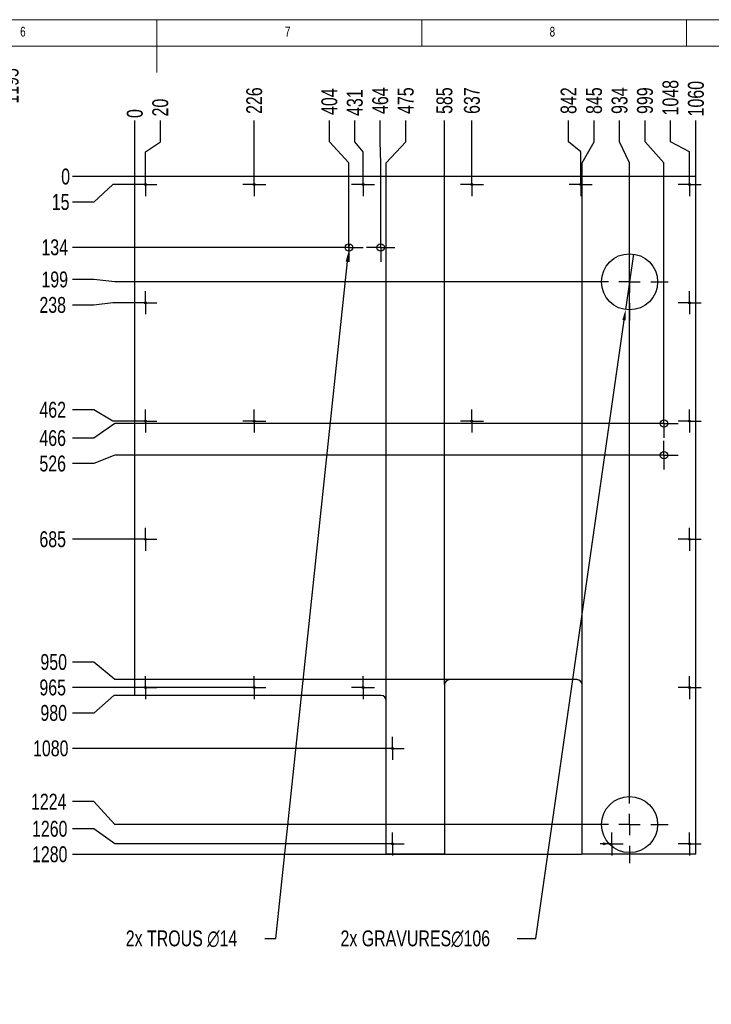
# Model space of a CAD drawing. Header units: millimetres. Extents: x 5 to 589, y 5 to 415.
# Tile 8 of 12: x 271 to 402, y 229 to 415. Entities that reach past the tile are written whole.
import ezdxf

# ---------------------------------------------------------------- set-up
doc = ezdxf.new("R2010")
doc.units = ezdxf.units.MM
doc.header["$PDSIZE"] = -1
doc.linetypes.add('CENTERX2', pattern=[20.32, 12.7, -2.54, 2.54, -2.54])
for name, color, linetype in [('COTES', 1, 'Continuous'), ('GRAVURES', 9, 'Continuous'), ('NOTES', 6, 'Continuous'), ('TRAIT-MIXTES', 3, 'CENTERX2')]:
    doc.layers.add(name, color=color, linetype=linetype)
doc.layers.add('TRAIT-FORT', color=4, linetype='Continuous', lineweight=25)
doc.styles.add('SLDTEXTSTYLE0', font='TXT', dxfattribs={"width": 0.75})
doc.dimstyles.new('SLDDIMSTYLE2', dxfattribs={"dimtxt": 3, "dimasz": 0.333333, "dimexe": 0, "dimexo": 0.0625, "dimgap": 0.75, "dimtad": 0, "dimtih": 1, "dimtoh": 1, "dimdec": 0, "dimlfac": 10, "dimrnd": 1e-09, "dimdsep": 46, "dimtxsty": 'SLDTEXTSTYLE0', "dimblk1": 'ORIGIN', "dimblk2": 'ORIGIN', "dimsah": 1, "dimcen": 0.09, "dimadec": 0, "dimazin": 2, "dimtfac": 1, "dimtdec": 0, "dimtofl": 0, "dimtmove": 0, "dimatfit": 3, "dimldrblk": 'ORIGIN', "dimfxl": 1, "dimfrac": 2, "dimtolj": 1, "dimtzin": 12, "dimarcsym": 0})
doc.dimstyles.new('SLDDIMSTYLE3', dxfattribs={"dimtxt": 3, "dimasz": 2, "dimexe": 0, "dimexo": 0.0625, "dimgap": 0.75, "dimtad": 0, "dimtih": 1, "dimtoh": 1, "dimdec": 0, "dimlfac": 10, "dimrnd": 1e-09, "dimzin": 12, "dimdsep": 46, "dimtxsty": 'SLDTEXTSTYLE0', "dimsah": 1, "dimcen": 0.09, "dimadec": 0, "dimazin": 3, "dimtfac": 1, "dimtdec": 0, "dimtofl": 0, "dimtmove": 0, "dimatfit": 3, "dimfxl": 1, "dimfrac": 2, "dimtolj": 1, "dimtzin": 12, "dimarcsym": 0})
doc.dimstyles.new('SLDDIMSTYLE4', dxfattribs={"dimtxt": 3, "dimasz": 2, "dimexe": 0, "dimexo": 0.0625, "dimgap": 0.75, "dimtad": 0, "dimtih": 1, "dimtoh": 1, "dimdec": 0, "dimlfac": 10, "dimrnd": 1e-09, "dimzin": 12, "dimdsep": 46, "dimtxsty": 'SLDTEXTSTYLE0', "dimblk1": 'NONE', "dimsah": 1, "dimcen": 0, "dimadec": 0, "dimazin": 3, "dimtfac": 1, "dimtdec": 0, "dimtmove": 0, "dimatfit": 3, "dimldrblk": 'NONE', "dimfxl": 1, "dimfrac": 2, "dimtolj": 1, "dimtzin": 12, "dimarcsym": 0})

# ---------------------------------------------------------------- blocks, each defined once
blk = doc.blocks.new('_D_94')
at = {"layer": 'COTES', "color": 0, "lineweight": -2, "transparency": 16777216}
blk.add_line((269.38, 385.43), (269.38, 398.38), dxfattribs=at)
at = {"layer": 'Defpoints', "color": 0, "transparency": 16777216}
for p in [(269.38, 398.38), (149.88, 385.36), (269.38, 385.36)]:
    blk.add_point(p, dxfattribs=at)
at = {"layer": 'COTES', "color": 0, "transparency": 16777216, "insert": (269.38, 402.5), "char_height": 3, "attachment_point": 5, "rotation": 90, "style": 'SLDTEXTSTYLE0'}
blk.add_mtext('\\A1;1195', dxfattribs=at)
blk = doc.blocks.new('_D_97')
at = {"layer": 'COTES', "color": 0, "lineweight": -2, "transparency": 16777216}
blk.add_line((292.77, 385.36), (281.06, 385.36), dxfattribs=at)
at = {"layer": 'Defpoints', "color": 0, "transparency": 16777216}
for p in [(281.06, 385.36), (292.83, 385.36), (292.83, 385.36)]:
    blk.add_point(p, dxfattribs=at)
at = {"layer": 'COTES', "color": 0, "transparency": 16777216, "insert": (279.75, 385.36), "char_height": 3, "attachment_point": 5, "style": 'SLDTEXTSTYLE0'}
blk.add_mtext('\\A1;0', dxfattribs=at)
blk = doc.blocks.new('_Origin')
at = {"color": 0, "linetype": 'ByBlock', "lineweight": -2}
blk.add_line((0, 0), (-1, 0), dxfattribs=at)
blk.add_circle((0, 0), 0.5, dxfattribs=at)
blk = doc.blocks.new('_D_98')
at = {"layer": 'COTES', "color": 0, "lineweight": -2, "transparency": 16777216}
for p, q in [((288.66, 383.86), (285.06, 380.55)), ((292.6, 383.86), (288.66, 383.86)), ((285.06, 380.55), (281.06, 380.55))]:
    blk.add_line(p, q, dxfattribs=at)
at = {"layer": 'Defpoints', "color": 0, "transparency": 16777216}
for p in [(292.83, 385.36), (292.66, 383.86), (281.06, 380.55)]:
    blk.add_point(p, dxfattribs=at)
at = {"layer": 'COTES', "color": 0, "transparency": 16777216, "insert": (278.81, 380.55), "char_height": 3, "attachment_point": 5, "style": 'SLDTEXTSTYLE0'}
blk.add_mtext('\\A1;15', dxfattribs=at)
blk = doc.blocks.new('_D_99')
at = {"layer": 'COTES', "color": 0, "lineweight": -2, "transparency": 16777216}
blk.add_line((330.5, 371.99), (281.06, 371.99), dxfattribs=at)
at = {"layer": 'Defpoints', "color": 0, "transparency": 16777216}
for p in [(292.83, 385.36), (281.06, 371.99), (330.56, 371.99)]:
    blk.add_point(p, dxfattribs=at)
at = {"layer": 'COTES', "color": 0, "transparency": 16777216, "insert": (277.69, 371.99), "char_height": 3, "attachment_point": 5, "style": 'SLDTEXTSTYLE0'}
blk.add_mtext('\\A1;134', dxfattribs=at)
blk = doc.blocks.new('_D_100')
at = {"layer": 'COTES', "color": 0, "lineweight": -2, "transparency": 16777216}
for p, q in [((285.06, 365.92), (281.06, 365.92)), ((289.06, 365.49), (285.06, 365.92)), ((378.9, 365.49), (289.06, 365.49))]:
    blk.add_line(p, q, dxfattribs=at)
at = {"layer": 'Defpoints', "color": 0, "transparency": 16777216}
for p in [(292.83, 385.36), (281.06, 365.92), (378.96, 365.49)]:
    blk.add_point(p, dxfattribs=at)
at = {"layer": 'COTES', "color": 0, "transparency": 16777216, "insert": (277.69, 365.92), "char_height": 3, "attachment_point": 5, "style": 'SLDTEXTSTYLE0'}
blk.add_mtext('\\A1;199', dxfattribs=at)
blk = doc.blocks.new('_D_101')
at = {"layer": 'COTES', "color": 0, "lineweight": -2, "transparency": 16777216}
for p, q in [((285.06, 361.11), (281.06, 361.11)), ((288.66, 361.53), (285.06, 361.11)), ((292.6, 361.53), (288.66, 361.53))]:
    blk.add_line(p, q, dxfattribs=at)
at = {"layer": 'Defpoints', "color": 0, "transparency": 16777216}
for p in [(292.83, 385.36), (281.06, 361.11), (292.66, 361.53)]:
    blk.add_point(p, dxfattribs=at)
at = {"layer": 'COTES', "color": 0, "transparency": 16777216, "insert": (277.31, 361.11), "char_height": 3, "attachment_point": 5, "style": 'SLDTEXTSTYLE0'}
blk.add_mtext('\\A1;238', dxfattribs=at)
blk = doc.blocks.new('_D_102')
at = {"layer": 'COTES', "color": 0, "lineweight": -2, "transparency": 16777216}
for p, q in [((285.06, 341.31), (281.06, 341.31)), ((288.66, 339.2), (285.06, 341.31)), ((292.6, 339.2), (288.66, 339.2))]:
    blk.add_line(p, q, dxfattribs=at)
at = {"layer": 'Defpoints', "color": 0, "transparency": 16777216}
for p in [(292.83, 385.36), (281.06, 341.31), (292.66, 339.2)]:
    blk.add_point(p, dxfattribs=at)
at = {"layer": 'COTES', "color": 0, "transparency": 16777216, "insert": (277.31, 341.31), "char_height": 3, "attachment_point": 5, "style": 'SLDTEXTSTYLE0'}
blk.add_mtext('\\A1;462', dxfattribs=at)
blk = doc.blocks.new('_D_103')
at = {"layer": 'COTES', "color": 0, "lineweight": -2, "transparency": 16777216}
for p, q in [((289.06, 338.74), (285.06, 335.97)), ((390, 338.74), (289.06, 338.74)), ((285.06, 335.97), (281.06, 335.97))]:
    blk.add_line(p, q, dxfattribs=at)
at = {"layer": 'Defpoints', "color": 0, "transparency": 16777216}
for p in [(292.83, 385.36), (390.06, 338.74), (281.06, 335.97)]:
    blk.add_point(p, dxfattribs=at)
at = {"layer": 'COTES', "color": 0, "transparency": 16777216, "insert": (277.31, 335.97), "char_height": 3, "attachment_point": 5, "style": 'SLDTEXTSTYLE0'}
blk.add_mtext('\\A1;466', dxfattribs=at)
blk = doc.blocks.new('_D_104')
at = {"layer": 'COTES', "color": 0, "lineweight": -2, "transparency": 16777216}
for p, q in [((285.06, 331.16), (281.06, 331.16)), ((289.06, 332.74), (285.06, 331.16)), ((390, 332.74), (289.06, 332.74))]:
    blk.add_line(p, q, dxfattribs=at)
at = {"layer": 'Defpoints', "color": 0, "transparency": 16777216}
for p in [(292.83, 385.36), (281.06, 331.16), (390.06, 332.74)]:
    blk.add_point(p, dxfattribs=at)
at = {"layer": 'COTES', "color": 0, "transparency": 16777216, "insert": (277.31, 331.16), "char_height": 3, "attachment_point": 5, "style": 'SLDTEXTSTYLE0'}
blk.add_mtext('\\A1;526', dxfattribs=at)
blk = doc.blocks.new('_D_105')
at = {"layer": 'COTES', "color": 0, "lineweight": -2, "transparency": 16777216}
blk.add_line((292.6, 316.86), (281.06, 316.86), dxfattribs=at)
at = {"layer": 'Defpoints', "color": 0, "transparency": 16777216}
for p in [(292.83, 385.36), (281.06, 316.86), (292.66, 316.86)]:
    blk.add_point(p, dxfattribs=at)
at = {"layer": 'COTES', "color": 0, "transparency": 16777216, "insert": (277.31, 316.86), "char_height": 3, "attachment_point": 5, "style": 'SLDTEXTSTYLE0'}
blk.add_mtext('\\A1;685', dxfattribs=at)
blk = doc.blocks.new('_D_106')
at = {"layer": 'COTES', "color": 0, "lineweight": -2, "transparency": 16777216}
for p, q in [((285.06, 293.67), (281.06, 293.67)), ((289.06, 290.36), (285.06, 293.67)), ((352.25, 290.36), (289.06, 290.36))]:
    blk.add_line(p, q, dxfattribs=at)
at = {"layer": 'Defpoints', "color": 0, "transparency": 16777216}
for p in [(292.83, 385.36), (281.06, 293.67), (352.31, 290.36)]:
    blk.add_point(p, dxfattribs=at)
at = {"layer": 'COTES', "color": 0, "transparency": 16777216, "insert": (277.5, 293.67), "char_height": 3, "attachment_point": 5, "style": 'SLDTEXTSTYLE0'}
blk.add_mtext('\\A1;950', dxfattribs=at)
blk = doc.blocks.new('_D_107')
at = {"layer": 'COTES', "color": 0, "lineweight": -2, "transparency": 16777216}
blk.add_line((313.15, 288.86), (281.06, 288.86), dxfattribs=at)
at = {"layer": 'Defpoints', "color": 0, "transparency": 16777216}
for p in [(292.83, 385.36), (281.06, 288.86), (313.22, 288.86)]:
    blk.add_point(p, dxfattribs=at)
at = {"layer": 'COTES', "color": 0, "transparency": 16777216, "insert": (277.31, 288.86), "char_height": 3, "attachment_point": 5, "style": 'SLDTEXTSTYLE0'}
blk.add_mtext('\\A1;965', dxfattribs=at)
blk = doc.blocks.new('_D_108')
at = {"layer": 'COTES', "color": 0, "lineweight": -2, "transparency": 16777216}
for p, q in [((288.83, 287.36), (285.06, 284.05)), ((292.77, 287.36), (288.83, 287.36)), ((285.06, 284.05), (281.06, 284.05))]:
    blk.add_line(p, q, dxfattribs=at)
at = {"layer": 'Defpoints', "color": 0, "transparency": 16777216}
for p in [(292.83, 385.36), (292.83, 287.36), (281.06, 284.05)]:
    blk.add_point(p, dxfattribs=at)
at = {"layer": 'COTES', "color": 0, "transparency": 16777216, "insert": (277.5, 284.05), "char_height": 3, "attachment_point": 5, "style": 'SLDTEXTSTYLE0'}
blk.add_mtext('\\A1;980', dxfattribs=at)
blk = doc.blocks.new('_D_109')
at = {"layer": 'COTES', "color": 0, "lineweight": -2, "transparency": 16777216}
blk.add_line((339.28, 277.36), (281.06, 277.36), dxfattribs=at)
at = {"layer": 'Defpoints', "color": 0, "transparency": 16777216}
for p in [(292.83, 385.36), (281.06, 277.36), (339.34, 277.36)]:
    blk.add_point(p, dxfattribs=at)
at = {"layer": 'COTES', "color": 0, "transparency": 16777216, "insert": (276.94, 277.36), "char_height": 3, "attachment_point": 5, "style": 'SLDTEXTSTYLE0'}
blk.add_mtext('\\A1;1080', dxfattribs=at)
blk = doc.blocks.new('_D_110')
at = {"layer": 'COTES', "color": 0, "lineweight": -2, "transparency": 16777216}
for p, q in [((285.06, 267.31), (281.06, 267.31)), ((289.06, 262.99), (285.06, 267.31)), ((378.9, 262.99), (289.06, 262.99))]:
    blk.add_line(p, q, dxfattribs=at)
at = {"layer": 'Defpoints', "color": 0, "transparency": 16777216}
for p in [(292.83, 385.36), (281.06, 267.31), (378.96, 262.99)]:
    blk.add_point(p, dxfattribs=at)
at = {"layer": 'COTES', "color": 0, "transparency": 16777216, "insert": (276.56, 267.31), "char_height": 3, "attachment_point": 5, "style": 'SLDTEXTSTYLE0'}
blk.add_mtext('\\A1;1224', dxfattribs=at)
blk = doc.blocks.new('_D_111')
at = {"layer": 'COTES', "color": 0, "lineweight": -2, "transparency": 16777216}
for p, q in [((285.06, 262.17), (281.06, 262.17)), ((289.06, 259.34), (285.06, 262.17)), ((339.28, 259.34), (289.06, 259.34))]:
    blk.add_line(p, q, dxfattribs=at)
at = {"layer": 'Defpoints', "color": 0, "transparency": 16777216}
for p in [(292.83, 385.36), (281.06, 262.17), (339.34, 259.34)]:
    blk.add_point(p, dxfattribs=at)
at = {"layer": 'COTES', "color": 0, "transparency": 16777216, "insert": (276.75, 262.17), "char_height": 3, "attachment_point": 5, "style": 'SLDTEXTSTYLE0'}
blk.add_mtext('\\A1;1260', dxfattribs=at)
blk = doc.blocks.new('_D_112')
at = {"layer": 'COTES', "color": 0, "lineweight": -2, "transparency": 16777216}
blk.add_line((377.25, 257.36), (281.06, 257.36), dxfattribs=at)
at = {"layer": 'Defpoints', "color": 0, "transparency": 16777216}
for p in [(292.83, 385.36), (281.06, 257.36), (377.31, 257.36)]:
    blk.add_point(p, dxfattribs=at)
at = {"layer": 'COTES', "color": 0, "transparency": 16777216, "insert": (276.75, 257.36), "char_height": 3, "attachment_point": 5, "style": 'SLDTEXTSTYLE0'}
blk.add_mtext('\\A1;1280', dxfattribs=at)
blk = doc.blocks.new('_D_113')
at = {"layer": 'COTES', "color": 0, "lineweight": -2, "transparency": 16777216}
blk.add_line((292.83, 385.43), (292.83, 395.96), dxfattribs=at)
at = {"layer": 'Defpoints', "color": 0, "transparency": 16777216}
for p in [(292.83, 395.96), (292.83, 385.36), (292.83, 385.36)]:
    blk.add_point(p, dxfattribs=at)
at = {"layer": 'COTES', "color": 0, "transparency": 16777216, "insert": (292.83, 397.27), "char_height": 3, "attachment_point": 5, "rotation": 90, "style": 'SLDTEXTSTYLE0'}
blk.add_mtext('\\A1;0', dxfattribs=at)
blk = doc.blocks.new('_D_114')
at = {"layer": 'COTES', "color": 0, "lineweight": -2, "transparency": 16777216}
for p, q in [((297.64, 391.96), (297.64, 395.96)), ((294.83, 390.03), (297.64, 391.96)), ((294.83, 386.1), (294.83, 390.03))]:
    blk.add_line(p, q, dxfattribs=at)
at = {"layer": 'Defpoints', "color": 0, "transparency": 16777216}
for p in [(297.64, 395.96), (292.83, 385.36), (294.83, 386.03)]:
    blk.add_point(p, dxfattribs=at)
at = {"layer": 'COTES', "color": 0, "transparency": 16777216, "insert": (297.64, 398.4), "char_height": 3, "attachment_point": 5, "rotation": 90, "style": 'SLDTEXTSTYLE0'}
blk.add_mtext('\\A1;20', dxfattribs=at)
blk = doc.blocks.new('_D_115')
at = {"layer": 'COTES', "color": 0, "lineweight": -2, "transparency": 16777216}
blk.add_line((315.39, 386.1), (315.39, 395.96), dxfattribs=at)
at = {"layer": 'Defpoints', "color": 0, "transparency": 16777216}
for p in [(315.39, 395.96), (292.83, 385.36), (315.39, 386.03)]:
    blk.add_point(p, dxfattribs=at)
at = {"layer": 'COTES', "color": 0, "transparency": 16777216, "insert": (315.39, 399.71), "char_height": 3, "attachment_point": 5, "rotation": 90, "style": 'SLDTEXTSTYLE0'}
blk.add_mtext('\\A1;226', dxfattribs=at)
blk = doc.blocks.new('_D_116')
at = {"layer": 'COTES', "color": 0, "lineweight": -2, "transparency": 16777216}
for p, q in [((329.57, 391.96), (329.57, 395.96)), ((333.26, 387.96), (329.57, 391.96)), ((333.26, 374.75), (333.26, 387.96))]:
    blk.add_line(p, q, dxfattribs=at)
at = {"layer": 'Defpoints', "color": 0, "transparency": 16777216}
for p in [(329.57, 395.96), (292.83, 385.36), (333.26, 374.69)]:
    blk.add_point(p, dxfattribs=at)
at = {"layer": 'COTES', "color": 0, "transparency": 16777216, "insert": (329.57, 399.52), "char_height": 3, "attachment_point": 5, "rotation": 90, "style": 'SLDTEXTSTYLE0'}
blk.add_mtext('\\A1;404', dxfattribs=at)
blk = doc.blocks.new('_D_117')
at = {"layer": 'COTES', "color": 0, "lineweight": -2, "transparency": 16777216}
for p, q in [((334.38, 391.96), (334.38, 395.96)), ((335.94, 390.03), (334.38, 391.96)), ((335.94, 386.1), (335.94, 390.03))]:
    blk.add_line(p, q, dxfattribs=at)
at = {"layer": 'Defpoints', "color": 0, "transparency": 16777216}
for p in [(334.38, 395.96), (292.83, 385.36), (335.94, 386.03)]:
    blk.add_point(p, dxfattribs=at)
at = {"layer": 'COTES', "color": 0, "transparency": 16777216, "insert": (334.38, 399.33), "char_height": 3, "attachment_point": 5, "rotation": 90, "style": 'SLDTEXTSTYLE0'}
blk.add_mtext('\\A1;431', dxfattribs=at)
blk = doc.blocks.new('_D_118')
at = {"layer": 'COTES', "color": 0, "lineweight": -2, "transparency": 16777216}
for p, q in [((339.19, 391.96), (339.19, 395.96)), ((339.26, 387.96), (339.19, 391.96)), ((339.26, 374.75), (339.26, 387.96))]:
    blk.add_line(p, q, dxfattribs=at)
at = {"layer": 'Defpoints', "color": 0, "transparency": 16777216}
for p in [(339.19, 395.96), (292.83, 385.36), (339.26, 374.69)]:
    blk.add_point(p, dxfattribs=at)
at = {"layer": 'COTES', "color": 0, "transparency": 16777216, "insert": (339.19, 399.71), "char_height": 3, "attachment_point": 5, "rotation": 90, "style": 'SLDTEXTSTYLE0'}
blk.add_mtext('\\A1;464', dxfattribs=at)
blk = doc.blocks.new('_D_119')
at = {"layer": 'COTES', "color": 0, "lineweight": -2, "transparency": 16777216}
for p, q in [((344, 391.96), (344, 395.96)), ((340.31, 387.96), (344, 391.96)), ((340.31, 286.43), (340.31, 387.96))]:
    blk.add_line(p, q, dxfattribs=at)
at = {"layer": 'Defpoints', "color": 0, "transparency": 16777216}
for p in [(344, 395.96), (292.83, 385.36), (340.31, 286.36)]:
    blk.add_point(p, dxfattribs=at)
at = {"layer": 'COTES', "color": 0, "transparency": 16777216, "insert": (344, 399.71), "char_height": 3, "attachment_point": 5, "rotation": 90, "style": 'SLDTEXTSTYLE0'}
blk.add_mtext('\\A1;475', dxfattribs=at)
blk = doc.blocks.new('_D_120')
at = {"layer": 'COTES', "color": 0, "lineweight": -2, "transparency": 16777216}
blk.add_line((351.31, 289.43), (351.31, 395.96), dxfattribs=at)
at = {"layer": 'Defpoints', "color": 0, "transparency": 16777216}
for p in [(351.31, 395.96), (292.83, 385.36), (351.31, 289.36)]:
    blk.add_point(p, dxfattribs=at)
at = {"layer": 'COTES', "color": 0, "transparency": 16777216, "insert": (351.31, 399.71), "char_height": 3, "attachment_point": 5, "rotation": 90, "style": 'SLDTEXTSTYLE0'}
blk.add_mtext('\\A1;585', dxfattribs=at)
blk = doc.blocks.new('_D_121')
at = {"layer": 'COTES', "color": 0, "lineweight": -2, "transparency": 16777216}
blk.add_line((356.5, 386.1), (356.5, 395.96), dxfattribs=at)
at = {"layer": 'Defpoints', "color": 0, "transparency": 16777216}
for p in [(356.5, 395.96), (292.83, 385.36), (356.5, 386.03)]:
    blk.add_point(p, dxfattribs=at)
at = {"layer": 'COTES', "color": 0, "transparency": 16777216, "insert": (356.5, 399.71), "char_height": 3, "attachment_point": 5, "rotation": 90, "style": 'SLDTEXTSTYLE0'}
blk.add_mtext('\\A1;637', dxfattribs=at)
blk = doc.blocks.new('_D_122')
at = {"layer": 'COTES', "color": 0, "lineweight": -2, "transparency": 16777216}
for p, q in [((374.76, 391.96), (374.76, 395.96)), ((377.05, 390.03), (374.76, 391.96)), ((377.05, 386.1), (377.05, 390.03))]:
    blk.add_line(p, q, dxfattribs=at)
at = {"layer": 'Defpoints', "color": 0, "transparency": 16777216}
for p in [(374.76, 395.96), (292.83, 385.36), (377.05, 386.03)]:
    blk.add_point(p, dxfattribs=at)
at = {"layer": 'COTES', "color": 0, "transparency": 16777216, "insert": (374.76, 399.71), "char_height": 3, "attachment_point": 5, "rotation": 90, "style": 'SLDTEXTSTYLE0'}
blk.add_mtext('\\A1;842', dxfattribs=at)
blk = doc.blocks.new('_D_123')
at = {"layer": 'COTES', "color": 0, "lineweight": -2, "transparency": 16777216}
for p, q in [((379.57, 391.96), (379.57, 395.96)), ((377.31, 387.96), (379.57, 391.96)), ((377.31, 289.43), (377.31, 387.96))]:
    blk.add_line(p, q, dxfattribs=at)
at = {"layer": 'Defpoints', "color": 0, "transparency": 16777216}
for p in [(379.57, 395.96), (292.83, 385.36), (377.31, 289.36)]:
    blk.add_point(p, dxfattribs=at)
at = {"layer": 'COTES', "color": 0, "transparency": 16777216, "insert": (379.57, 399.71), "char_height": 3, "attachment_point": 5, "rotation": 90, "style": 'SLDTEXTSTYLE0'}
blk.add_mtext('\\A1;845', dxfattribs=at)
blk = doc.blocks.new('_D_124')
at = {"layer": 'COTES', "color": 0, "lineweight": -2, "transparency": 16777216}
for p, q in [((384.38, 391.96), (384.38, 395.96)), ((386.26, 387.96), (384.38, 391.96)), ((386.26, 270.35), (386.26, 387.96))]:
    blk.add_line(p, q, dxfattribs=at)
at = {"layer": 'Defpoints', "color": 0, "transparency": 16777216}
for p in [(384.38, 395.96), (292.83, 385.36), (386.26, 270.29)]:
    blk.add_point(p, dxfattribs=at)
at = {"layer": 'COTES', "color": 0, "transparency": 16777216, "insert": (384.38, 399.71), "char_height": 3, "attachment_point": 5, "rotation": 90, "style": 'SLDTEXTSTYLE0'}
blk.add_mtext('\\A1;934', dxfattribs=at)
blk = doc.blocks.new('_D_125')
at = {"layer": 'COTES', "color": 0, "lineweight": -2, "transparency": 16777216}
for p, q in [((389.19, 391.96), (389.19, 395.96)), ((392.76, 387.96), (389.19, 391.96)), ((392.76, 341.5), (392.76, 387.96))]:
    blk.add_line(p, q, dxfattribs=at)
at = {"layer": 'Defpoints', "color": 0, "transparency": 16777216}
for p in [(389.19, 395.96), (292.83, 385.36), (392.76, 341.44)]:
    blk.add_point(p, dxfattribs=at)
at = {"layer": 'COTES', "color": 0, "transparency": 16777216, "insert": (389.19, 399.71), "char_height": 3, "attachment_point": 5, "rotation": 90, "style": 'SLDTEXTSTYLE0'}
blk.add_mtext('\\A1;999', dxfattribs=at)
blk = doc.blocks.new('_D_126')
at = {"layer": 'COTES', "color": 0, "lineweight": -2, "transparency": 16777216}
for p, q in [((394, 391.96), (394, 395.96)), ((397.61, 390.03), (394, 391.96)), ((397.61, 386.1), (397.61, 390.03))]:
    blk.add_line(p, q, dxfattribs=at)
at = {"layer": 'Defpoints', "color": 0, "transparency": 16777216}
for p in [(394, 395.96), (292.83, 385.36), (397.61, 386.03)]:
    blk.add_point(p, dxfattribs=at)
at = {"layer": 'COTES', "color": 0, "transparency": 16777216, "insert": (394, 400.27), "char_height": 3, "attachment_point": 5, "rotation": 90, "style": 'SLDTEXTSTYLE0'}
blk.add_mtext('\\A1;1048', dxfattribs=at)
blk = doc.blocks.new('_D_127')
at = {"layer": 'COTES', "color": 0, "lineweight": -2, "transparency": 16777216}
blk.add_line((398.81, 385.43), (398.81, 395.96), dxfattribs=at)
at = {"layer": 'Defpoints', "color": 0, "transparency": 16777216}
for p in [(398.81, 395.96), (292.83, 385.36), (398.81, 385.36)]:
    blk.add_point(p, dxfattribs=at)
at = {"layer": 'COTES', "color": 0, "transparency": 16777216, "insert": (398.81, 400.08), "char_height": 3, "attachment_point": 5, "rotation": 90, "style": 'SLDTEXTSTYLE0'}
blk.add_mtext('\\A1;1060', dxfattribs=at)
blk = doc.blocks.new('_D_128')
at = {"layer": 'COTES', "color": 0, "lineweight": -2, "transparency": 16777216}
for p, q in [((333.33, 372.69), (333.19, 371.29)), ((319.47, 241.49), (332.98, 369.31)), ((317.36, 241.49), (319.47, 241.49))]:
    blk.add_line(p, q, dxfattribs=at)
at = {"layer": 'COTES', "color": 0, "transparency": 16777216}
blk.add_solid([(332.64, 369.34), (333.31, 369.27), (333.19, 371.29)], dxfattribs=at)
at = {"layer": 'Defpoints', "color": 0, "transparency": 16777216}
for p in [(333.33, 372.69), (333.19, 371.29)]:
    blk.add_point(p, dxfattribs=at)
at = {"layer": 'COTES', "color": 0, "transparency": 16777216, "insert": (291.11, 242.99), "char_height": 3, "attachment_point": 1, "style": 'SLDTEXTSTYLE0'}
blk.add_mtext('\\A1;2x TROUS ∅14', dxfattribs=at)
blk = doc.blocks.new('_None')
blk = doc.blocks.new('_D_129')
at = {"layer": 'COTES', "color": 0, "lineweight": -2, "transparency": 16777216}
for p, q in [((387.01, 370.74), (385.51, 360.24)), ((368.56, 241.49), (385.23, 358.26)), ((365.04, 241.49), (368.56, 241.49))]:
    blk.add_line(p, q, dxfattribs=at)
at = {"layer": 'COTES', "color": 0, "transparency": 16777216}
blk.add_solid([(384.9, 358.31), (385.56, 358.22), (385.51, 360.24)], dxfattribs=at)
at = {"layer": 'Defpoints', "color": 0, "transparency": 16777216}
for p in [(387.01, 370.74), (385.51, 360.24)]:
    blk.add_point(p, dxfattribs=at)
at = {"layer": 'COTES', "color": 0, "transparency": 16777216, "insert": (331.67, 242.99), "char_height": 3, "attachment_point": 1, "style": 'SLDTEXTSTYLE0'}
blk.add_mtext('\\A1;2x GRAVURES∅106', dxfattribs=at)
blk = doc.blocks.new('SW_CENTERMARKSYMBOL_91')
at = {"layer": 'TRAIT-MIXTES', "color": 0}
for p, q in [((0, 2), (0, 2.7)), ((0, 0), (0, 2)), ((-2, 0), (-2.7, 0)), ((0, 0), (-2, 0)), ((0, 0), (0, -2)), ((0, 0), (2, 0)), ((2, 0), (2.7, 0)), ((0, -2), (0, -2.7))]:
    blk.add_line(p, q, dxfattribs=at)
blk = doc.blocks.new('SW_CENTERMARKSYMBOL_92')
at = {"layer": 'TRAIT-MIXTES', "color": 0}
for p, q in [((0, 2), (0, 2.7)), ((0, 0), (0, 2)), ((-2, 0), (-2.7, 0)), ((0, 0), (-2, 0)), ((0, 0), (0, -2)), ((0, 0), (2, 0)), ((2, 0), (2.7, 0)), ((0, -2), (0, -2.7))]:
    blk.add_line(p, q, dxfattribs=at)
blk = doc.blocks.new('SW_CENTERMARKSYMBOL_93')
at = {"layer": 'TRAIT-MIXTES', "color": 0}
for p, q in [((0, 2), (0, 2.7)), ((0, 0), (0, 2)), ((-2, 0), (-2.7, 0)), ((0, 0), (-2, 0)), ((0, 0), (0, -2)), ((0, 0), (2, 0)), ((2, 0), (2.7, 0)), ((0, -2), (0, -2.7))]:
    blk.add_line(p, q, dxfattribs=at)
blk = doc.blocks.new('SW_CENTERMARKSYMBOL_94')
at = {"layer": 'TRAIT-MIXTES', "color": 0}
for p, q in [((0, 2), (0, 2.7)), ((0, 0), (0, 2)), ((-2, 0), (-2.7, 0)), ((0, 0), (-2, 0)), ((0, 0), (0, -2)), ((0, 0), (2, 0)), ((2, 0), (2.7, 0)), ((0, -2), (0, -2.7))]:
    blk.add_line(p, q, dxfattribs=at)
blk = doc.blocks.new('SW_CENTERMARKSYMBOL_95')
at = {"layer": 'TRAIT-MIXTES', "color": 0}
for p, q in [((0, 2), (0, 2.17)), ((0, 0), (0, 2)), ((-2, 0), (-2.17, 0)), ((0, 0), (-2, 0)), ((0, 0), (0, -2)), ((0, 0), (2, 0)), ((2, 0), (2.17, 0)), ((0, -2), (0, -2.17))]:
    blk.add_line(p, q, dxfattribs=at)
blk = doc.blocks.new('SW_CENTERMARKSYMBOL_96')
at = {"layer": 'TRAIT-MIXTES', "color": 0}
for p, q in [((0, 2), (0, 2.17)), ((0, 0), (0, 2)), ((-2, 0), (-2.17, 0)), ((0, 0), (-2, 0)), ((0, 0), (0, -2)), ((0, 0), (2, 0)), ((2, 0), (2.17, 0)), ((0, -2), (0, -2.17))]:
    blk.add_line(p, q, dxfattribs=at)
blk = doc.blocks.new('SW_CENTERMARKSYMBOL_97')
at = {"layer": 'TRAIT-MIXTES', "color": 0}
for p, q in [((0, 2), (0, 2.17)), ((0, 0), (0, 2)), ((-2, 0), (-2.17, 0)), ((0, 0), (-2, 0)), ((0, 0), (0, -2)), ((0, 0), (2, 0)), ((2, 0), (2.17, 0)), ((0, -2), (0, -2.17))]:
    blk.add_line(p, q, dxfattribs=at)
blk = doc.blocks.new('SW_CENTERMARKSYMBOL_98')
at = {"layer": 'TRAIT-MIXTES', "color": 0}
for p, q in [((0, 2), (0, 2.17)), ((0, 0), (0, 2)), ((-2, 0), (-2.17, 0)), ((0, 0), (-2, 0)), ((0, 0), (0, -2)), ((0, 0), (2, 0)), ((2, 0), (2.17, 0)), ((0, -2), (0, -2.17))]:
    blk.add_line(p, q, dxfattribs=at)
blk = doc.blocks.new('SW_CENTERMARKSYMBOL_99')
at = {"layer": 'TRAIT-MIXTES', "color": 0}
for p, q in [((0, 2), (0, 2.17)), ((0, 0), (0, 2)), ((-2, 0), (-2.17, 0)), ((0, 0), (-2, 0)), ((0, 0), (0, -2)), ((0, 0), (2, 0)), ((2, 0), (2.17, 0)), ((0, -2), (0, -2.17))]:
    blk.add_line(p, q, dxfattribs=at)
blk = doc.blocks.new('SW_CENTERMARKSYMBOL_100')
at = {"layer": 'TRAIT-MIXTES', "color": 0}
for p, q in [((0, 2), (0, 2.17)), ((0, 0), (0, 2)), ((-2, 0), (-2.17, 0)), ((0, 0), (-2, 0)), ((0, 0), (0, -2)), ((0, 0), (2, 0)), ((2, 0), (2.17, 0)), ((0, -2), (0, -2.17))]:
    blk.add_line(p, q, dxfattribs=at)
blk = doc.blocks.new('SW_CENTERMARKSYMBOL_101')
at = {"layer": 'TRAIT-MIXTES', "color": 0}
for p, q in [((0, 2), (0, 2.17)), ((0, 0), (0, 2)), ((-2, 0), (-2.17, 0)), ((0, 0), (-2, 0)), ((0, 0), (0, -2)), ((0, 0), (2, 0)), ((2, 0), (2.17, 0)), ((0, -2), (0, -2.17))]:
    blk.add_line(p, q, dxfattribs=at)
blk = doc.blocks.new('SW_CENTERMARKSYMBOL_102')
at = {"layer": 'TRAIT-MIXTES', "color": 0}
for p, q in [((0, 2), (0, 2.17)), ((0, 0), (0, 2)), ((-2, 0), (-2.17, 0)), ((0, 0), (-2, 0)), ((0, 0), (0, -2)), ((0, 0), (2, 0)), ((2, 0), (2.17, 0)), ((0, -2), (0, -2.17))]:
    blk.add_line(p, q, dxfattribs=at)
blk = doc.blocks.new('SW_CENTERMARKSYMBOL_103')
at = {"layer": 'TRAIT-MIXTES', "color": 0}
for p, q in [((0, 2), (0, 2.17)), ((0, 0), (0, 2)), ((-2, 0), (-2.17, 0)), ((0, 0), (-2, 0)), ((0, 0), (0, -2)), ((0, 0), (2, 0)), ((2, 0), (2.17, 0)), ((0, -2), (0, -2.17))]:
    blk.add_line(p, q, dxfattribs=at)
blk = doc.blocks.new('SW_CENTERMARKSYMBOL_104')
at = {"layer": 'TRAIT-MIXTES', "color": 0}
for p, q in [((0, 2), (0, 2.17)), ((0, 0), (0, 2)), ((-2, 0), (-2.17, 0)), ((0, 0), (-2, 0)), ((0, 0), (0, -2)), ((0, 0), (2, 0)), ((2, 0), (2.17, 0)), ((0, -2), (0, -2.17))]:
    blk.add_line(p, q, dxfattribs=at)
blk = doc.blocks.new('SW_CENTERMARKSYMBOL_105')
at = {"layer": 'TRAIT-MIXTES', "color": 0}
for p, q in [((0, 2), (0, 2.17)), ((0, 0), (0, 2)), ((-2, 0), (-2.17, 0)), ((0, 0), (-2, 0)), ((0, 0), (0, -2)), ((0, 0), (2, 0)), ((2, 0), (2.17, 0)), ((0, -2), (0, -2.17))]:
    blk.add_line(p, q, dxfattribs=at)
blk = doc.blocks.new('SW_CENTERMARKSYMBOL_106')
at = {"layer": 'TRAIT-MIXTES', "color": 0}
for p, q in [((0, 2), (0, 2.17)), ((0, 0), (0, 2)), ((-2, 0), (-2.17, 0)), ((0, 0), (-2, 0)), ((0, 0), (0, -2)), ((0, 0), (2, 0)), ((2, 0), (2.17, 0)), ((0, -2), (0, -2.17))]:
    blk.add_line(p, q, dxfattribs=at)
blk = doc.blocks.new('SW_CENTERMARKSYMBOL_107')
at = {"layer": 'TRAIT-MIXTES', "color": 0}
for p, q in [((0, 2), (0, 2.17)), ((0, 0), (0, 2)), ((-2, 0), (-2.17, 0)), ((0, 0), (-2, 0)), ((0, 0), (0, -2)), ((0, 0), (2, 0)), ((2, 0), (2.17, 0)), ((0, -2), (0, -2.17))]:
    blk.add_line(p, q, dxfattribs=at)
blk = doc.blocks.new('SW_CENTERMARKSYMBOL_108')
at = {"layer": 'TRAIT-MIXTES', "color": 0}
for p, q in [((0, 2), (0, 2.17)), ((0, 0), (0, 2)), ((-2, 0), (-2.17, 0)), ((0, 0), (-2, 0)), ((0, 0), (0, -2)), ((0, 0), (2, 0)), ((2, 0), (2.17, 0)), ((0, -2), (0, -2.17))]:
    blk.add_line(p, q, dxfattribs=at)
blk = doc.blocks.new('SW_CENTERMARKSYMBOL_109')
at = {"layer": 'TRAIT-MIXTES', "color": 0}
for p, q in [((0, 2), (0, 2.17)), ((0, 0), (0, 2)), ((-2, 0), (-2.17, 0)), ((0, 0), (-2, 0)), ((0, 0), (0, -2)), ((0, 0), (2, 0)), ((2, 0), (2.17, 0)), ((0, -2), (0, -2.17))]:
    blk.add_line(p, q, dxfattribs=at)
blk = doc.blocks.new('SW_CENTERMARKSYMBOL_110')
at = {"layer": 'TRAIT-MIXTES', "color": 0}
for p, q in [((0, 2), (0, 2.17)), ((0, 0), (0, 2)), ((-2, 0), (-2.17, 0)), ((0, 0), (-2, 0)), ((0, 0), (0, -2)), ((0, 0), (2, 0)), ((2, 0), (2.17, 0)), ((0, -2), (0, -2.17))]:
    blk.add_line(p, q, dxfattribs=at)
blk = doc.blocks.new('SW_CENTERMARKSYMBOL_111')
at = {"layer": 'TRAIT-MIXTES', "color": 0}
for p, q in [((0, 2), (0, 2.17)), ((0, 0), (0, 2)), ((-2, 0), (-2.17, 0)), ((0, 0), (-2, 0)), ((0, 0), (0, -2)), ((0, 0), (2, 0)), ((2, 0), (2.17, 0)), ((0, -2), (0, -2.17))]:
    blk.add_line(p, q, dxfattribs=at)
blk = doc.blocks.new('SW_CENTERMARKSYMBOL_112')
at = {"layer": 'TRAIT-MIXTES', "color": 0}
for p, q in [((0, 2), (0, 2.17)), ((0, 0), (0, 2)), ((-2, 0), (-2.17, 0)), ((0, 0), (-2, 0)), ((0, 0), (0, -2)), ((0, 0), (2, 0)), ((2, 0), (2.17, 0)), ((0, -2), (0, -2.17))]:
    blk.add_line(p, q, dxfattribs=at)
blk = doc.blocks.new('SW_CENTERMARKSYMBOL_113')
at = {"layer": 'TRAIT-MIXTES', "color": 0}
for p, q in [((0, 2), (0, 2.17)), ((0, 0), (0, 2)), ((-2, 0), (-2.17, 0)), ((0, 0), (-2, 0)), ((0, 0), (0, -2)), ((0, 0), (2, 0)), ((2, 0), (2.17, 0)), ((0, -2), (0, -2.17))]:
    blk.add_line(p, q, dxfattribs=at)
blk = doc.blocks.new('SW_CENTERMARKSYMBOL_114')
at = {"layer": 'TRAIT-MIXTES', "color": 0}
for p, q in [((0, 2), (0, 2.17)), ((0, 0), (0, 2)), ((-2, 0), (-2.17, 0)), ((0, 0), (-2, 0)), ((0, 0), (0, -2)), ((0, 0), (2, 0)), ((2, 0), (2.17, 0)), ((0, -2), (0, -2.17))]:
    blk.add_line(p, q, dxfattribs=at)
blk = doc.blocks.new('SW_CENTERMARKSYMBOL_115')
at = {"layer": 'TRAIT-MIXTES', "color": 0}
for p, q in [((0, 2), (0, 2.17)), ((0, 0), (0, 2)), ((-2, 0), (-2.17, 0)), ((0, 0), (-2, 0)), ((0, 0), (0, -2)), ((0, 0), (2, 0)), ((2, 0), (2.17, 0)), ((0, -2), (0, -2.17))]:
    blk.add_line(p, q, dxfattribs=at)
blk = doc.blocks.new('SW_CENTERMARKSYMBOL_116')
at = {"layer": 'TRAIT-MIXTES', "color": 0}
for p, q in [((0, 2), (0, 2.17)), ((0, 0), (0, 2)), ((-2, 0), (-2.17, 0)), ((0, 0), (-2, 0)), ((0, 0), (0, -2)), ((0, 0), (2, 0)), ((2, 0), (2.17, 0)), ((0, -2), (0, -2.17))]:
    blk.add_line(p, q, dxfattribs=at)
blk = doc.blocks.new('SW_CENTERMARKSYMBOL_117')
at = {"layer": 'TRAIT-MIXTES', "color": 0}
for p, q in [((0, 4), (0, 7.3)), ((0, 0), (0, 2)), ((-4, 0), (-7.3, 0)), ((0, 0), (-2, 0)), ((0, 0), (0, -2)), ((0, 0), (2, 0)), ((4, 0), (7.3, 0)), ((0, -4), (0, -7.3))]:
    blk.add_line(p, q, dxfattribs=at)
blk = doc.blocks.new('SW_CENTERMARKSYMBOL_118')
at = {"layer": 'TRAIT-MIXTES', "color": 0}
for p, q in [((0, 4), (0, 7.3)), ((0, 0), (0, 2)), ((-4, 0), (-7.3, 0)), ((0, 0), (-2, 0)), ((0, 0), (0, -2)), ((0, 0), (2, 0)), ((4, 0), (7.3, 0)), ((0, -4), (0, -7.3))]:
    blk.add_line(p, q, dxfattribs=at)

msp = doc.modelspace()

# ---------------------------------------------------------------- linework, layer by layer
at = {"lineweight": 18}
for p, q in [((589, 415), (5, 415)), ((297, 415), (297, 405)), ((347, 410), (347, 415)), ((397, 415), (397, 410)), ((584, 410), (10, 410))]:
    msp.add_line(p, q, dxfattribs=at)
at = {"layer": 'GRAVURES', "lineweight": 25}
for centre in [(386.2601, 365.4903), (386.2601, 262.9903)]:
    msp.add_circle(centre, 5.3, dxfattribs=at)
at = {"layer": 'TRAIT-FORT', "lineweight": 25}
for p, q in [((398.8101, 385.3634), (292.8301, 385.3634)), ((292.8301, 287.3634), (292.8301, 385.3634)), ((398.8101, 257.3634), (398.8101, 385.3634)), ((376.3101, 290.3634), (352.3101, 290.3634)), ((351.3101, 289.3634), (351.3101, 257.3634)), ((377.3101, 257.3634), (377.3101, 289.3634)), ((339.3101, 287.3634), (292.8301, 287.3634)), ((340.3101, 257.3634), (340.3101, 286.3634)), ((351.3101, 257.3634), (340.3101, 257.3634)), ((398.8101, 257.3634), (377.3101, 257.3634))]:
    msp.add_line(p, q, dxfattribs=at)
for centre, radius in [((294.8301, 383.8634), 0.17), ((315.3861, 383.8634), 0.17), ((335.9421, 383.8634), 0.17), ((356.4981, 383.8634), 0.17), ((377.0541, 383.8634), 0.17), ((397.6101, 383.8634), 0.17), ((333.2601, 371.9903), 0.7), ((339.2601, 371.9903), 0.7), ((294.8301, 361.5301), 0.17), ((397.6101, 361.5301), 0.17), ((294.8301, 339.1968), 0.17), ((315.3861, 339.1968), 0.17), ((356.4981, 339.1968), 0.17), ((392.7601, 338.7403), 0.7), ((397.6101, 339.1968), 0.17), ((392.7601, 332.7403), 0.7), ((294.8301, 316.8634), 0.17), ((397.6101, 316.8634), 0.17), ((294.8301, 288.8634), 0.17), ((315.3861, 288.8634), 0.17), ((335.9421, 288.8634), 0.17), ((397.6101, 288.8634), 0.17), ((341.5105, 277.3634), 0.17), ((341.5105, 259.3434), 0.17), ((381.445, 259.3434), 0.17), ((397.6101, 259.3434), 0.17)]:
    msp.add_circle(centre, radius, dxfattribs=at)
for centre, start, end in [((352.3101, 289.3634), 90, 180), ((376.3101, 289.3634), 0, 90), ((339.3101, 286.3634), 0, 90)]:
    msp.add_arc(centre, 1, start, end, dxfattribs=at)

# ---------------------------------------------------------------- block references
at = {"layer": 'TRAIT-MIXTES'}
for name, p in [('SW_CENTERMARKSYMBOL_116', (294.8301, 383.8634)), ('SW_CENTERMARKSYMBOL_115', (315.3861, 383.8634)), ('SW_CENTERMARKSYMBOL_112', (335.9421, 383.8634)), ('SW_CENTERMARKSYMBOL_113', (356.4981, 383.8634)), ('SW_CENTERMARKSYMBOL_111', (377.0541, 383.8634)), ('SW_CENTERMARKSYMBOL_114', (397.6101, 383.8634)), ('SW_CENTERMARKSYMBOL_93', (333.2601, 371.9903)), ('SW_CENTERMARKSYMBOL_94', (339.2601, 371.9903)), ('SW_CENTERMARKSYMBOL_117', (386.2601, 365.4903)), ('SW_CENTERMARKSYMBOL_110', (294.8301, 361.5301)), ('SW_CENTERMARKSYMBOL_106', (397.6101, 361.5301)), ('SW_CENTERMARKSYMBOL_109', (294.8301, 339.1968)), ('SW_CENTERMARKSYMBOL_96', (315.3861, 339.1968)), ('SW_CENTERMARKSYMBOL_95', (356.4981, 339.1968)), ('SW_CENTERMARKSYMBOL_92', (392.7601, 338.7403)), ('SW_CENTERMARKSYMBOL_105', (397.6101, 339.1968)), ('SW_CENTERMARKSYMBOL_91', (392.7601, 332.7403)), ('SW_CENTERMARKSYMBOL_108', (294.8301, 316.8634)), ('SW_CENTERMARKSYMBOL_104', (397.6101, 316.8634)), ('SW_CENTERMARKSYMBOL_107', (294.8301, 288.8634)), ('SW_CENTERMARKSYMBOL_100', (315.3861, 288.8634)), ('SW_CENTERMARKSYMBOL_99', (335.9421, 288.8634)), ('SW_CENTERMARKSYMBOL_103', (397.6101, 288.8634)), ('SW_CENTERMARKSYMBOL_97', (341.5105, 277.3634)), ('SW_CENTERMARKSYMBOL_118', (386.2601, 262.9903)), ('SW_CENTERMARKSYMBOL_98', (341.5105, 259.3434)), ('SW_CENTERMARKSYMBOL_101', (382.9101, 259.3434)), ('SW_CENTERMARKSYMBOL_102', (397.6101, 259.3434))]:
    msp.add_blockref(name, p, dxfattribs=at)

# ---------------------------------------------------------------- texts
at = {"layer": 'NOTES', "char_height": 1.8521, "attachment_point": 1, "style": 'SLDTEXTSTYLE0'}
for s, insert in [('6', (271.1667, 413.668)), ('7', (321.1667, 413.668)), ('8', (371.1667, 413.668))]:
    msp.add_mtext(s, dxfattribs=dict(at, insert=insert))

# ---------------------------------------------------------------- dimensions: what is measured, and where the dimension line sits
at = {"layer": 'COTES'}
for feature_location, offset, dtype, origin, dimstyle, picture, middle in [((269.3818, 385.3634), (0, 13.013), 1, (149.8818, 385.3634), 'SLDDIMSTYLE3', '_D_94', (269.3818, 402.5014)), ((397.6101, 386.0334), (-3.6101, 9.9245), 1, (292.8301, 385.3634), 'SLDDIMSTYLE3', '_D_126', (394, 400.2705)), ((398.8101, 385.3634), (0, 10.5945), 1, (292.8301, 385.3634), 'SLDDIMSTYLE3', '_D_127', (398.8101, 400.083)), ((315.3861, 386.0334), (0, 9.9245), 1, (292.8301, 385.3634), 'SLDDIMSTYLE3', '_D_115', (315.3861, 399.708)), ((339.2601, 374.6903), (-0.0699, 21.2677), 1, (292.8301, 385.3634), 'SLDDIMSTYLE3', '_D_118', (339.1902, 399.708)), ((340.3101, 286.3634), (3.6902, 109.5945), 1, (292.8301, 385.3634), 'SLDDIMSTYLE3', '_D_119', (344.0003, 399.708)), ((351.3101, 289.3634), (0, 106.5945), 1, (292.8301, 385.3634), 'SLDDIMSTYLE3', '_D_120', (351.3101, 399.708)), ((356.4981, 386.0334), (0, 9.9245), 1, (292.8301, 385.3634), 'SLDDIMSTYLE3', '_D_121', (356.4981, 399.708)), ((377.0541, 386.0334), (-2.2946, 9.9245), 1, (292.8301, 385.3634), 'SLDDIMSTYLE3', '_D_122', (374.7595, 399.708)), ((377.3101, 289.3634), (2.2595, 106.5945), 1, (292.8301, 385.3634), 'SLDDIMSTYLE3', '_D_123', (379.5696, 399.708)), ((386.2601, 270.2903), (-1.8804, 125.6677), 1, (292.8301, 385.3634), 'SLDDIMSTYLE3', '_D_124', (384.3797, 399.708)), ((392.7601, 341.4403), (-3.5702, 54.5177), 1, (292.8301, 385.3634), 'SLDDIMSTYLE3', '_D_125', (389.1898, 399.708)), ((333.2601, 374.6903), (-3.6902, 21.2677), 1, (292.8301, 385.3634), 'SLDDIMSTYLE3', '_D_116', (329.5699, 399.5205)), ((335.9421, 386.0334), (-1.5621, 9.9245), 1, (292.8301, 385.3634), 'SLDDIMSTYLE3', '_D_117', (334.38, 399.333)), ((294.8301, 386.0334), (2.8101, 9.9245), 1, (292.8301, 385.3634), 'SLDDIMSTYLE3', '_D_114', (297.6402, 398.3955)), ((292.8300914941, 385.3634351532), (0, 10.5945400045), 1, (292.8300914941, 385.3634351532), 'SLDDIMSTYLE2', '_D_113', (292.8300914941, 397.2704751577)), ((292.8300914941, 385.3634351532), (-11.7660525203, 0), 0, (292.8300914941, 385.3634351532), 'SLDDIMSTYLE2', '_D_97', (279.7515389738, 385.3634351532)), ((378.9601, 262.9903), (-97.896, 4.3175), 0, (292.8301, 385.3634), 'SLDDIMSTYLE3', '_D_110', (276.564, 267.3078)), ((339.3405, 259.3434), (-58.2765, 2.8301), 0, (292.8301, 385.3634), 'SLDDIMSTYLE3', '_D_111', (276.7515, 262.1736)), ((377.3101, 257.3634), (-96.2461, 0), 0, (292.8301, 385.3634), 'SLDDIMSTYLE3', '_D_112', (276.7515, 257.3634)), ((339.3405, 277.3634), (-58.2765, 0), 0, (292.8301, 385.3634), 'SLDDIMSTYLE3', '_D_109', (276.939, 277.3634)), ((292.6601, 361.5301), (-11.5961, -0.425), 0, (292.8301, 385.3634), 'SLDDIMSTYLE3', '_D_101', (277.314, 361.1051)), ((292.6601, 339.1968), (-11.5961, 2.1167), 0, (292.8301, 385.3634), 'SLDDIMSTYLE3', '_D_102', (277.314, 341.3134)), ((390.0601, 338.7403), (-108.996, -2.7718), 0, (292.8301, 385.3634), 'SLDDIMSTYLE3', '_D_103', (277.314, 335.9685)), ((390.0601, 332.7403), (-108.996, -1.5819), 0, (292.8301, 385.3634), 'SLDDIMSTYLE3', '_D_104', (277.314, 331.1584)), ((292.6601, 316.8634), (-11.5961, 0), 0, (292.8301, 385.3634), 'SLDDIMSTYLE3', '_D_105', (277.314, 316.8634)), ((313.2161, 288.8634), (-32.1521, 0), 0, (292.8301, 385.3634), 'SLDDIMSTYLE3', '_D_107', (277.314, 288.8634)), ((352.3101, 290.3634), (-71.2461, 3.3101), 0, (292.8301, 385.3634), 'SLDDIMSTYLE3', '_D_106', (277.5015, 293.6736)), ((292.8301, 287.3634), (-11.7661, -3.3101), 0, (292.8301, 385.3634), 'SLDDIMSTYLE3', '_D_108', (277.5015, 284.0533)), ((330.5601, 371.9903), (-49.496, 0), 0, (292.8301, 385.3634), 'SLDDIMSTYLE3', '_D_99', (277.689, 371.9903)), ((378.9601, 365.4903), (-97.896, 0.425), 0, (292.8301, 385.3634), 'SLDDIMSTYLE3', '_D_100', (277.689, 365.9153)), ((292.6601, 383.8634), (-11.5961, -3.3101), 0, (292.8301, 385.3634), 'SLDDIMSTYLE3', '_D_98', (278.814, 380.5533))]:
    dim = msp.add_ordinate_dim(feature_location=feature_location, offset=offset, dtype=dtype, origin=origin, dimstyle=dimstyle, dxfattribs=at)
    dim.commit()
    dim.dimension.update_dxf_attribs({"geometry": picture, "text_midpoint": middle})
for p1, p2, text, picture, middle in [((333.3337, 372.6864), (333.1865, 371.2942), '2x TROUS <>', '_D_128', (303.8583, 241.4945)), ((387.0091, 370.7371), (385.5111, 360.2435), '2x GRAVURES<>', '_D_129', (347.9776, 241.4945))]:
    dim = msp.add_diameter_dim_2p(p1=p1, p2=p2, text=text, dimstyle='SLDDIMSTYLE4', dxfattribs=at)
    dim.commit()
    dim.dimension.update_dxf_attribs({"geometry": picture, "text_midpoint": middle, "dimtype": 163})

doc.saveas('drawing.dxf')
